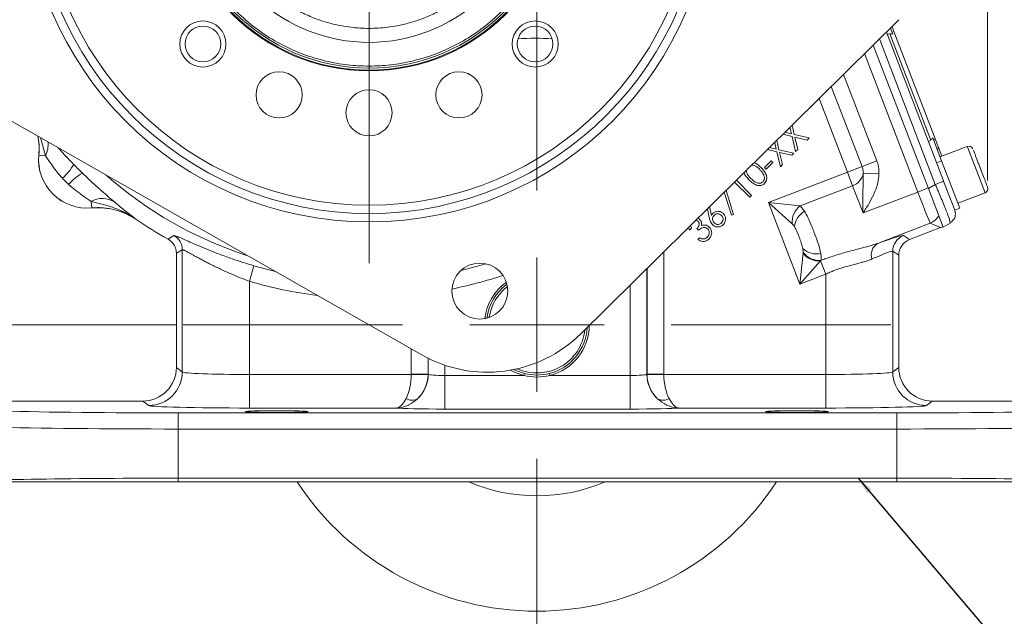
# Model space of a CAD drawing. Header units: inches. Extents: x 0.3 to 33.9, y 0.2 to 21.6.
# Tile 3 of 23: x 4.5 to 11.8, y 4.9 to 9.4. Entities that reach past the tile are written whole.
import ezdxf

# ---------------------------------------------------------------- set-up
doc = ezdxf.new("R2010")
doc.units = ezdxf.units.IN
doc.header["$MEASUREMENT"] = 0
doc.layers.add('SLD-0', color=7, linetype='Continuous', lineweight=15)
doc.styles.add('SLDTEXTSTYLE0', font='TXT', dxfattribs={"width": 0.75})
doc.dimstyles.new('SLDDIMSTYLE0', dxfattribs={"dimtxt": 0.25, "dimasz": 0.13, "dimexe": 0, "dimexo": 0.0625, "dimgap": 0.0625, "dimtad": 0, "dimtih": 1, "dimtoh": 1, "dimrnd": 1e-09, "dimzin": 12, "dimdsep": 46, "dimtxsty": 'SLDTEXTSTYLE0', "dimsah": 1, "dimcen": 0.09, "dimadec": 0, "dimazin": 3, "dimtfac": 1, "dimtofl": 0, "dimtmove": 0, "dimatfit": 3, "dimfxl": 1, "dimfrac": 2, "dimtolj": 1, "dimtzin": 12, "dimarcsym": 0})
doc.dimstyles.new('SLDDIMSTYLE1', dxfattribs={"dimtxt": 0.25, "dimasz": 0.13, "dimexe": 0, "dimexo": 0.0625, "dimgap": 0.0625, "dimtad": 0, "dimtih": 1, "dimtoh": 1, "dimrnd": 1e-09, "dimzin": 12, "dimdsep": 46, "dimtxsty": 'SLDTEXTSTYLE0', "dimsah": 1, "dimcen": 0.09, "dimadec": 0, "dimazin": 3, "dimtfac": 1, "dimtmove": 0, "dimatfit": 0, "dimfxl": 1, "dimfrac": 2, "dimtolj": 1, "dimtzin": 12, "dimarcsym": 0})
doc.dimstyles.new('SLDDIMSTYLE2', dxfattribs={"dimtxt": 0, "dimasz": 0.13, "dimexe": 0, "dimexo": 0.0625, "dimgap": 0, "dimtad": 0, "dimtih": 1, "dimtoh": 1, "dimdec": 0, "dimrnd": 1e-09, "dimzin": 0, "dimdsep": 46, "dimtxsty": 'Standard', "dimsah": 1, "dimcen": 0.09, "dimadec": 0, "dimazin": 0, "dimtfac": 0.13, "dimtdec": 0, "dimtofl": 0, "dimtmove": 0, "dimatfit": 3, "dimfxl": 1, "dimfrac": 2, "dimtolj": 1, "dimtzin": 0, "dimarcsym": 0})

# ---------------------------------------------------------------- blocks, each defined once
blk = doc.blocks.new('_D_1')
at = {"layer": 'SLD-0'}
for p, q in [((11.7038, 8.1972), (11.7038, 15.7038)), ((13.0687, 6.4833), (13.0687, 15.7038)), ((11.7038, 15.5788), (11.4538, 15.5788)), ((11.9072, 15.6156), (11.8564, 15.6156)), ((11.8564, 15.6156), (11.8564, 15.2188)), ((12.8654, 15.6156), (12.9161, 15.6156)), ((12.9161, 15.6156), (12.9161, 15.2188)), ((13.0687, 15.5788), (13.3187, 15.5788)), ((11.8564, 15.2188), (11.9072, 15.2188)), ((12.9161, 15.2188), (12.8654, 15.2188))]:
    blk.add_line(p, q, dxfattribs=at)
for points in [[(11.7038, 15.5788), (11.5738, 15.5988), (11.5738, 15.5588)], [(13.0687, 15.5788), (13.1987, 15.5588), (13.1987, 15.5988)]]:
    blk.add_solid(points, dxfattribs=at)
at = {"layer": 'SLD-0', "char_height": 0.25, "attachment_point": 1, "style": 'SLDTEXTSTYLE0'}
for s, insert in [('1.36', (11.9614, 15.9887, -2.3339)), ('34.67', (11.9706, 15.541, -2.3339))]:
    blk.add_mtext(s, dxfattribs=dict(at, insert=insert))
blk = doc.blocks.new('_D_2')
at = {"layer": 'SLD-0'}
for p, q in [((8.347, 9.807), (8.347, 15.7038)), ((11.7038, 8.1972), (11.7038, 15.7038)), ((8.347, 15.5788), (9.4068, 15.5788)), ((9.5463, 15.6156), (9.4956, 15.6156)), ((9.4956, 15.6156), (9.4956, 15.2188)), ((10.5045, 15.6156), (10.5553, 15.6156)), ((10.5553, 15.6156), (10.5553, 15.2188)), ((11.7038, 15.5788), (10.6441, 15.5788)), ((9.4956, 15.2188), (9.5463, 15.2188)), ((10.5553, 15.2188), (10.5045, 15.2188))]:
    blk.add_line(p, q, dxfattribs=at)
for points in [[(8.347, 15.5788), (8.477, 15.5588), (8.477, 15.5988)], [(11.7038, 15.5788), (11.5738, 15.5988), (11.5738, 15.5588)]]:
    blk.add_solid(points, dxfattribs=at)
at = {"layer": 'SLD-0', "char_height": 0.25, "attachment_point": 1, "style": 'SLDTEXTSTYLE0'}
for s, insert in [('3.36', (9.6006, 15.9887, -2.3339)), ('85.26', (9.6098, 15.541, -2.3339))]:
    blk.add_mtext(s, dxfattribs=dict(at, insert=insert))
blk = doc.blocks.new('_D_4')
at = {"layer": 'SLD-0'}
for p, q in [((4.1769, 10.4516), (1.9356, 10.4516)), ((2.0606, 10.4516), (2.0606, 9.1976)), ((1.5815, 8.8236), (1.5307, 8.8236)), ((1.5307, 8.8236), (1.5307, 8.4267)), ((2.5397, 8.8236), (2.5905, 8.8236)), ((2.5905, 8.8236), (2.5905, 8.4267)), ((1.5307, 8.4267), (1.5815, 8.4267)), ((2.0606, 7.122), (2.0606, 8.3759)), ((2.5905, 8.4267), (2.5397, 8.4267)), ((5.662, 7.122), (1.9356, 7.122))]:
    blk.add_line(p, q, dxfattribs=at)
for points in [[(2.0606, 10.4516), (2.0406, 10.3216), (2.0806, 10.3216)], [(2.0606, 7.122), (2.0806, 7.252), (2.0406, 7.252)]]:
    blk.add_solid(points, dxfattribs=at)
at = {"layer": 'SLD-0', "char_height": 0.25, "attachment_point": 1, "style": 'SLDTEXTSTYLE0'}
for s, insert in [('3.33', (1.6357, 9.1966, -2.3339)), ('84.57', (1.6449, 8.749, -2.3339))]:
    blk.add_mtext(s, dxfattribs=dict(at, insert=insert))
blk = doc.blocks.new('_D_5')
at = {"layer": 'SLD-0'}
for p, q in [((2.0606, 7.122), (2.0606, 7.372)), ((5.662, 7.122), (1.9356, 7.122)), ((1.5815, 6.5738), (1.5307, 6.5738)), ((1.5307, 6.5738), (1.5307, 6.1769)), ((2.5397, 6.5738), (2.5905, 6.5738)), ((2.5905, 6.5738), (2.5905, 6.1769)), ((1.5307, 6.1769), (1.5815, 6.1769)), ((2.5905, 6.1769), (2.5397, 6.1769)), ((5.6253, 5.952), (1.9356, 5.952)), ((2.0606, 5.952), (2.0606, 5.702))]:
    blk.add_line(p, q, dxfattribs=at)
for points in [[(2.0606, 7.122), (2.0806, 7.252), (2.0406, 7.252)], [(2.0606, 5.952), (2.0406, 5.822), (2.0806, 5.822)]]:
    blk.add_solid(points, dxfattribs=at)
at = {"layer": 'SLD-0', "char_height": 0.25, "attachment_point": 1, "style": 'SLDTEXTSTYLE0'}
for s, insert in [('1.17', (1.6357, 6.9468, -2.3339)), ('29.72', (1.6449, 6.4992, -2.3339))]:
    blk.add_mtext(s, dxfattribs=dict(at, insert=insert))
blk = doc.blocks.new('SW_CENTERMARKSYMBOL_0')
at = {"layer": 'SLD-0', "color": 0}
for p, q in [((0, 1), (0, 2.8701)), ((0, 0), (0, 0.5)), ((-1, 0), (-2.8701, 0)), ((0, 0), (-0.5, 0)), ((0, 0), (0, -0.5)), ((0, 0), (0.5, 0)), ((1, 0), (2.8701, 0)), ((0, -1), (0, -2.8701))]:
    blk.add_line(p, q, dxfattribs=at)
blk = doc.blocks.new('SW_CENTERMARKSYMBOL_1')
at = {"layer": 'SLD-0', "color": 0}
for p, q in [((0, 1), (0, 2.635)), ((0, 0), (0, 0.5)), ((-1, 0), (-2.635, 0)), ((0, 0), (-0.5, 0)), ((0, 0), (0, -0.5)), ((0, 0), (0.5, 0)), ((1, 0), (2.635, 0)), ((0, -1), (0, -2.635))]:
    blk.add_line(p, q, dxfattribs=at)

msp = doc.modelspace()

# ---------------------------------------------------------------- linework, layer by layer
at = {"color": 7, "linetype": 'Continuous', "lineweight": 15}
for p, q in [((8.6751, 7.0551), (11.0438, 9.3955)), ((10.9808, 9.3332), (10.9987, 9.2865)), ((3.2774, 9.2991), (7.4849, 6.8989)), ((10.9497, 9.3025), (11.3751, 8.1944)), ((10.9564, 9.2852), (10.9767, 9.2888)), ((10.9767, 9.2888), (11.2802, 8.4982)), ((10.9923, 9.3032), (11.0063, 9.3086)), ((11.0063, 9.3086), (11.3154, 8.5034)), ((10.8526, 9.2066), (11.2633, 8.1368)), ((10.2434, 8.5448), (10.232, 8.5934)), ((10.2474, 8.6087), (10.2638, 8.5401)), ((10.2481, 8.5244), (10.1789, 8.541)), ((10.1946, 8.5565), (10.2434, 8.5448)), ((10.2742, 8.4134), (10.2481, 8.5244)), ((10.2638, 8.5401), (10.3746, 8.5138)), ((10.359, 8.4982), (10.2687, 8.5194)), ((10.2687, 8.5194), (10.2898, 8.429)), ((10.3746, 8.5138), (10.359, 8.4982)), ((11.295, 8.5147), (11.3611, 8.3423)), ((10.0798, 8.4431), (10.1297, 8.4311)), ((10.1297, 8.4311), (10.118, 8.4808)), ((10.1335, 8.4961), (10.1502, 8.4264)), ((11.2626, 8.4873), (11.2802, 8.4982)), ((11.3154, 8.5034), (11.3014, 8.498)), ((11.3357, 8.4506), (11.3633, 8.3785)), ((11.5528, 8.4513), (11.3493, 8.3731)), ((4.638, 8.3861), (4.6377, 8.3861)), ((4.6866, 8.3814), (4.638, 8.3861)), ((10.1344, 8.4107), (10.0641, 8.4276)), ((10.1606, 8.2998), (10.1344, 8.4107)), ((10.1502, 8.4264), (10.2609, 8.4001)), ((10.2454, 8.3846), (10.155, 8.4058)), ((10.155, 8.4058), (10.1761, 8.3153)), ((10.2609, 8.4001), (10.2454, 8.3846)), ((10.2898, 8.429), (10.2742, 8.4134)), ((10.0427, 8.2929), (10.0924, 8.3426)), ((10.0537, 8.2819), (10.0427, 8.2929)), ((10.1034, 8.3316), (10.0537, 8.2819)), ((10.0924, 8.3426), (10.1034, 8.3316)), ((10.1761, 8.3153), (10.1606, 8.2998)), ((10.7688, 8.3014), (10.6593, 8.2593)), ((10.7688, 8.3014), (10.8784, 8.3434)), ((11.3611, 8.3423), (11.3238, 8.328)), ((11.3611, 8.3423), (11.4962, 7.9904)), ((10.0711, 8.0335), (10.6593, 8.2593)), ((10.6982, 8.1578), (10.6593, 8.2593)), ((10.7778, 8.2506), (10.8948, 8.2459)), ((9.9328, 8.072), (9.8192, 8.1856)), ((9.8325, 8.1987), (9.946, 8.0852)), ((10.6982, 8.1578), (10.309, 8.0084)), ((10.7762, 7.9548), (10.6982, 8.1578)), ((11.1836, 8.1112), (11.2616, 8.1411)), ((11.2633, 8.1368), (11.3145, 8.1676)), ((11.3763, 8.1913), (11.4589, 7.976)), ((9.7956, 7.9393), (9.7419, 8.1092)), ((9.756, 8.1231), (9.8121, 7.9446)), ((9.946, 8.0852), (9.9328, 8.072)), ((10.7762, 7.9548), (11.1836, 8.1112)), ((11.3741, 7.8482), (11.2633, 8.1368)), ((11.4819, 8.0277), (11.6854, 8.1058)), ((5.0268, 8.0412), (5.0315, 7.9925)), ((9.6335, 8.0021), (9.6471, 7.9358)), ((10.249, 7.8736), (10.0711, 8.0335)), ((10.3049, 7.4245), (10.0711, 8.0335)), ((10.0711, 8.0335), (10.309, 8.0084)), ((10.309, 8.0084), (10.3409, 7.9678)), ((11.3033, 8.0234), (11.3064, 8.0246)), ((5.0315, 7.9922), (5.0315, 7.9925)), ((9.6304, 7.9218), (9.6176, 7.9864)), ((9.8121, 7.9446), (9.7956, 7.9393)), ((11.4589, 7.976), (11.4962, 7.9904)), ((11.4589, 7.9761), (11.464, 7.9494)), ((5.3609, 7.9076), (5.3482, 7.9154)), ((5.361, 7.9079), (5.3609, 7.9076)), ((9.4843, 7.8279), (9.4759, 7.8464)), ((9.492, 7.8623), (9.4979, 7.8414)), ((11.2772, 7.8795), (10.8838, 7.7285)), ((11.3538, 7.8454), (11.2772, 7.8795)), ((11.3741, 7.8482), (11.4254, 7.879)), ((11.4233, 7.8897), (11.4254, 7.879)), ((9.4979, 7.8414), (9.4843, 7.8279)), ((9.5513, 7.8258), (9.5392, 7.838)), ((11.0779, 7.7869), (11.1222, 7.7565)), ((11.1222, 7.7565), (11.3538, 7.8454)), ((9.5465, 7.7569), (9.5595, 7.7699)), ((5.7063, 7.681), (5.662, 7.6549)), ((5.662, 7.6549), (5.662, 6.8031)), ((5.7063, 6.7699), (5.7063, 7.681)), ((10.3049, 7.4245), (10.3293, 7.6555)), ((10.33, 7.6624), (10.3281, 7.6891)), ((10.3293, 7.6555), (10.33, 7.6624)), ((10.9978, 7.6702), (10.9978, 6.7699)), ((11.042, 7.6398), (10.9978, 7.6702)), ((11.042, 6.8031), (11.042, 7.6398)), ((6.2401, 7.5611), (6.206, 7.4461)), ((10.4602, 7.5972), (10.3049, 7.4245)), ((10.4649, 7.6024), (10.4602, 7.5972)), ((10.4602, 7.5972), (10.4981, 7.4986)), ((10.4981, 7.4986), (10.3049, 7.4245)), ((10.4981, 6.751), (10.4981, 7.4986)), ((6.206, 7.4461), (6.206, 6.751)), ((5.662, 6.8031), (5.7063, 6.7699)), ((6.206, 6.751), (6.206, 6.501)), ((6.206, 6.751), (7.4115, 6.751)), ((7.4115, 6.7541), (7.5365, 6.7541)), ((7.4115, 6.751), (7.5364, 6.7478)), ((7.5365, 6.7541), (7.5378, 6.7531)), ((8.2542, 6.7582), (8.2504, 6.7436)), ((8.4436, 6.7436), (8.4399, 6.7582)), ((9.1662, 6.7531), (9.1676, 6.7541)), ((9.1676, 6.7541), (9.2925, 6.7541)), ((9.2926, 6.751), (9.1677, 6.7478)), ((9.2926, 6.751), (10.4981, 6.751)), ((10.4981, 6.751), (10.4981, 6.501)), ((10.9978, 6.7699), (11.042, 6.8031)), ((7.6627, 6.7436), (7.6627, 6.4937)), ((7.6627, 6.7436), (8.2504, 6.7436)), ((8.4436, 6.7436), (9.0413, 6.7436)), ((9.0413, 6.7436), (9.0413, 6.4937)), ((3.7553, 6.5532), (5.4121, 6.5532)), ((5.4564, 6.52), (5.4121, 6.5532)), ((11.292, 6.5532), (11.2476, 6.52)), ((11.292, 6.5532), (12.9487, 6.5532)), ((5.6753, 6.3447), (5.6753, 6.4647)), ((5.6753, 6.4647), (11.0287, 6.4647)), ((7.3, 6.501), (6.206, 6.501)), ((9.0413, 6.4937), (7.6627, 6.4937)), ((10.4981, 6.501), (9.4041, 6.501)), ((11.0287, 6.3447), (11.0287, 6.4647)), ((11.0287, 6.3447), (5.6753, 6.3447)), ((5.6753, 6.3447), (5.6753, 5.9785)), ((11.0287, 5.9785), (11.0287, 6.3447)), ((5.6753, 5.952), (5.6753, 5.9785)), ((5.6753, 5.9785), (11.0287, 5.9785)), ((11.0287, 5.952), (5.6753, 5.952)), ((11.0287, 5.952), (11.0287, 5.9785))]:
    msp.add_line(p, q, dxfattribs=at)
at = {"color": 8, "linetype": 'Continuous', "lineweight": 15}
for p, q in [((10.8984, 9.2518), (11.3145, 8.1676)), ((11.1836, 8.1112), (10.7877, 9.1425)), ((10.6311, 8.9877), (10.8784, 8.3434)), ((10.7688, 8.3014), (10.5399, 8.8977)), ((10.6593, 8.2593), (10.4488, 8.8076)), ((4.6866, 8.3814), (4.6495, 8.5164)), ((11.5572, 8.4398), (11.5528, 8.4513)), ((11.6854, 8.1058), (11.5572, 8.4398)), ((9.2925, 7.6652), (9.2925, 6.7541)), ((9.1662, 7.5404), (9.1662, 6.7531)), ((9.1676, 6.7541), (9.1676, 7.5417)), ((9.0413, 6.7436), (9.0413, 7.417)), ((7.4115, 6.7541), (7.4115, 6.9408)), ((7.5365, 6.8715), (7.5365, 6.7541)), ((7.5378, 6.7531), (7.5378, 6.8708)), ((7.6627, 6.8194), (7.6627, 6.7436))]:
    msp.add_line(p, q, dxfattribs=at)
at = {"color": 7, "linetype": 'Continuous', "lineweight": 15, "flags": 128}
for points in [[(5.6004, 7.7597), (5.6086, 7.7647), (5.6438, 7.7863)], [(8.2504, 6.7436), (8.186, 6.7663), (8.1517, 6.7839)], [(8.1748, 6.7883), (8.1903, 6.7808), (8.2542, 6.7582)]]:
    msp.add_lwpolyline(points, dxfattribs=at)
at = {"color": 8, "linetype": 'Continuous', "lineweight": 15, "flags": 128}
for points in [[(6.2401, 7.5611), (6.3815, 7.5229), (6.3981, 7.5189)], [(7.7797, 7.5251), (7.8207, 7.535), (7.9691, 7.5758)]]:
    msp.add_lwpolyline(points, dxfattribs=at)
at = {"color": 7, "linetype": 'Continuous', "lineweight": 15}
for centre, radius in [((7.097, 10.4516), 2.563), ((7.097, 10.4516), 2.501), ((7.097, 10.4516), 2.439), ((7.097, 10.4516), 1.4375), ((7.097, 10.4516), 1.4317), ((7.097, 10.4516), 1.4167), ((5.8596, 9.2142), 0.172), ((5.86, 9.2146), 0.133), ((8.3345, 9.2142), 0.172), ((8.334, 9.2146), 0.133), ((6.4273, 8.8348), 0.172), ((7.7667, 8.8348), 0.172), ((7.097, 8.7016), 0.172), ((7.922, 7.3727), 0.2085)]:
    msp.add_circle(centre, radius, dxfattribs=at)
for centre, radius, start, end in [((7.097, 10.4516), 1.225, 185.888, 354.112), ((8.347, 7.122), 2.135, 86.93798, 93.77389), ((11.3095, 8.4424), 0.0274, 317.79156, 17.40829), ((11.5643, 8.4214), 0.032, 21, 111), ((4.997, 8.3516), 0.361, 174.52223, 275.47777), ((4.997, 8.3516), 0.3607, 174.51489, 275.48511), ((4.5264, 8.5355), 0.4311, 311.74768, 329.50064), ((5.181, 7.881), 0.4311, 120.49936, 138.25232), ((10.6573, 8.2735), 0.1227, 289.49934, 349.23491), ((11.674, 8.1357), 0.032, 291, 21), ((5.1106, 7.8908), 0.1722, 58.54601, 119.09696), ((10.3946, 7.8895), 0.1465, 125.75158, 186.24842), ((10.4133, 7.8381), 0.1486, 119.15676, 174.47758), ((11.234, 7.9915), 0.1201, 291.07718, 332.40578), ((7.097, 10.4516), 3.08, 235.68866, 240.92686), ((5.5862, 7.6809), 0.1201, 0.04423, 61.35423), ((11.1229, 7.6701), 0.1251, 111.05219, 179.94781), ((10.9396, 7.6431), 0.102, 123.15259, 197.81839), ((10.4284, 7.7987), 0.1486, 227.52242, 282.84324), ((10.4498, 7.7498), 0.153, 218.07251, 273.92749), ((10.449, 7.748), 0.1465, 215.74863, 276.24727), ((8.347, 7.122), 0.3905, 125.62494, 173.3008), ((8.347, 7.122), 0.3755, 126.42192, 172.50382), ((8.347, 7.122), 0.3595, 127.59329, 171.33245), ((8.347, 7.122), 0.3905, 284.31969, 359.23206), ((7.977, 7.7616), 0.9932, 240.29747, 314.65572), ((8.347, 7.122), 0.3595, 245.90438, 353.96482), ((8.347, 7.122), 0.3755, 284.31969, 356.85862), ((5.4561, 6.7701), 0.2501, 270.06892, 359.94636), ((7.2876, 6.7534), 0.2502, 312.81617, 359.94243), ((7.2865, 6.7542), 0.25, 358.52616, 359.97382), ((9.4164, 6.7534), 0.2502, 180.05757, 227.18383), ((9.4176, 6.7542), 0.25, 180.02618, 181.47384), ((11.2479, 6.7701), 0.2501, 180.05364, 269.93108), ((7.417, 6.6389), 0.0801, 236.57933, 300.52452), ((9.2871, 6.6389), 0.0801, 239.47548, 303.42067), ((8.347, 7.122), 2.135, 213.23055, 326.76945), ((8.347, 7.122), 1.2755, 246.53268, 293.46732)]:
    msp.add_arc(centre, radius, start, end, dxfattribs=at)
at = {"color": 8, "linetype": 'Continuous', "lineweight": 15}
for centre, radius, start, end in [((4.4978, 8.4738), 0.2102, 333.93142, 2.53731), ((7.097, 10.4516), 2.9561, 228.50698, 252.08796), ((7.097, 10.4516), 3.125, 281.38865, 288.61188), ((7.097, 10.4516), 3.1348, 253.48625, 262.9138)]:
    msp.add_arc(centre, radius, start, end, dxfattribs=at)
at = {"color": 7, "linetype": 'Continuous', "lineweight": 15}
for centre, major_axis, ratio, start_param, end_param in [((10.9861, 9.2441), (-0.0164, 0.0428), 0.916331, 5.584963, 6.108652), ((11.2572, 8.5378), (-0.0164, 0.0428), 0.916331, 3.316126, 3.839815), ((11.1878, 8.1128), (-0.0896, 0.2334), 0.018159, 1.570796, 3.106686), ((11.3107, 7.9574), (0.1098, -0.0489), 0.998783, 5.498396, 5.665141), ((10.4533, 7.5463), (0.625, 0.2402), 0.032596, 0.022379, 0.79842), ((11.1671, 7.6397), (0.1031, -0.0709), 0.999103, 2.539873, 3.743313), ((10.4981, 7.4297), (0.4999, 0.2403), 0.037993, 0.016646, 0.792686), ((5.4119, 6.8033), (0.2002, -0.1501), 0.999049, 5.356262, 6.926144), ((6.206, 6.7706), (0.5, 0), 0.039279, 3.176499, 4.712389), ((7.2908, 6.751), (0.0041, 0.25), 0.482584, 3.922427, 4.720341), ((7.2865, 6.7542), (-0.1001, 0.0751), 0.999049, 3.759285, 3.784552), ((7.2908, 6.751), (0.0815, 0.2369), 0.978221, 4.226504, 5.024418), ((7.6627, 6.7534), (0.125, 0), 0.078558, 3.176499, 4.712389), ((9.0413, 6.7534), (0.125, 0), 0.078558, 4.712389, 6.248279), ((9.4132, 6.751), (-0.0815, 0.2369), 0.978221, 1.258768, 2.056681), ((9.4176, 6.7542), (-0.1001, -0.0751), 0.999049, 5.640226, 5.665493), ((9.4132, 6.751), (-0.0041, 0.25), 0.482584, 1.562845, 2.360758), ((10.4981, 6.7706), (0.5, 0), 0.039279, 4.712389, 6.248279), ((11.2922, 6.8033), (-0.2002, -0.1501), 0.999049, 5.640226, 7.210109), ((5.6753, 6.5139), (1.88, 0), 0.026186, 3.167773, 4.712389), ((6.206, 6.5207), (0.75, 0), 0.026186, 3.176499, 4.712389), ((7.6627, 6.5035), (0.375, 0), 0.026186, 3.397717, 4.712389), ((9.0413, 6.5035), (0.375, 0), 0.026186, 4.712389, 6.027061), ((10.4981, 6.5207), (0.75, 0), 0.026186, 4.712389, 6.248279), ((11.0287, 6.5139), (1.88, 0), 0.026186, 4.712389, 6.257005), ((5.6753, 6.3939), (2, 0), 0.024615, 3.167773, 4.712389), ((11.0287, 6.3939), (2, 0), 0.024615, 4.712389, 6.257005), ((5.6753, 5.9293), (2, 0), 0.024615, 1.570796, 2.661649), ((11.0287, 5.9293), (2, 0), 0.024615, 0.479944, 1.570796)]:
    msp.add_ellipse(centre, major_axis=major_axis, ratio=ratio, start_param=start_param, end_param=end_param, dxfattribs=at)
for centre in [(6.41, 6.4747), (10.284, 6.4747)]:
    msp.add_ellipse(centre, major_axis=(0.2344, 0), ratio=0.026186, dxfattribs=at)
for points, knots in [([(5.9759, 10.4516), (5.9776, 10.406), (5.9808, 10.3135), (6.0077, 10.1747), (6.0485, 10.0478), (6.0999, 9.935), (6.1575, 9.8364), (6.2253, 9.7435), (6.3029, 9.6575), (6.3889, 9.5799), (6.4818, 9.5121), (6.5804, 9.4545), (6.6933, 9.4031), (6.8201, 9.3621), (6.9589, 9.3362), (7.097, 9.3277), (7.2351, 9.3362), (7.3739, 9.3621), (7.5008, 9.4031), (7.6136, 9.4544), (7.7122, 9.5121), (7.8052, 9.5799), (7.8911, 9.6575), (7.9688, 9.7435), (8.0365, 9.8364), (8.0942, 9.935), (8.1455, 10.0478), (8.1865, 10.1747), (8.2125, 10.3135), (8.2209, 10.4516), (8.2125, 10.5897), (8.1865, 10.7285), (8.1455, 10.8554), (8.0942, 10.9682), (8.0365, 11.0668), (7.9688, 11.1597), (7.8911, 11.2457), (7.8052, 11.3233), (7.7122, 11.3911), (7.6136, 11.4487), (7.5008, 11.5001), (7.3739, 11.5411), (7.2352, 11.567), (7.097, 11.5754), (6.9589, 11.567), (6.8202, 11.5411), (6.6933, 11.5001), (6.5804, 11.4487), (6.4818, 11.3911), (6.3889, 11.3233), (6.3029, 11.2457), (6.2253, 11.1597), (6.1575, 11.0668), (6.0999, 10.9682), (6.0485, 10.8554), (6.0077, 10.7285), (5.9808, 10.5897), (5.9776, 10.4972), (5.9759, 10.4516)], [0, 0, 0, 0, 0.019408, 0.039415, 0.059988, 0.076068, 0.092152, 0.108574, 0.125, 0.141423, 0.157848, 0.173929, 0.190012, 0.210582, 0.230591, 0.25, 0.269406, 0.289415, 0.309988, 0.326068, 0.342152, 0.358574, 0.375, 0.391423, 0.407848, 0.423929, 0.440012, 0.460582, 0.480591, 0.5, 0.519406, 0.539415, 0.559988, 0.576068, 0.592152, 0.608574, 0.625, 0.641423, 0.657848, 0.673929, 0.690012, 0.710582, 0.730591, 0.75, 0.769406, 0.789415, 0.809988, 0.826068, 0.842152, 0.858574, 0.875, 0.891423, 0.907848, 0.923929, 0.940012, 0.960582, 0.980593, 1, 1, 1, 1]), ([(5.7036, 10.2995), (5.7111, 10.2464), (5.7265, 10.1389), (5.7736, 9.9804), (5.8397, 9.8239), (5.9268, 9.6733), (6.0338, 9.5323), (6.1586, 9.4052), (6.2985, 9.2949), (6.4503, 9.2038), (6.6095, 9.1336), (6.7722, 9.0846), (6.9349, 9.0561), (7.097, 9.0468), (7.2591, 9.0561), (7.4218, 9.0846), (7.5846, 9.1336), (7.7438, 9.2038), (7.8955, 9.2949), (8.0354, 9.4052), (8.1602, 9.5323), (8.2673, 9.6733), (8.3544, 9.8239), (8.4205, 9.9804), (8.4676, 10.1389), (8.4829, 10.2464), (8.4905, 10.2995)], [0, 0, 0, 0, 0.039205, 0.079454, 0.120687, 0.163387, 0.20652, 0.25, 0.293475, 0.336608, 0.379313, 0.420541, 0.460794, 0.5, 0.539202, 0.579454, 0.620687, 0.663387, 0.70652, 0.75, 0.793475, 0.836608, 0.879313, 0.920541, 0.960793, 1, 1, 1, 1]), ([(11.0063, 9.3086), (11.0024, 9.3186), (10.9974, 9.3319), (10.9934, 9.3423), (10.9924, 9.3447)], [0, 0, 0, 0, 0.761591, 1, 1, 1, 1]), ([(4.6304, 8.5273), (4.634, 8.506), (4.642, 8.4593), (4.6392, 8.4119), (4.6377, 8.3861)], [0, 0, 0, 0, 0.454563, 1, 1, 1, 1]), ([(4.8135, 8.2139), (4.8104, 8.2173), (4.7938, 8.2356), (4.7655, 8.2703), (4.7246, 8.3261), (4.7008, 8.3608), (4.6866, 8.3814)], [0, 0, 0, 0, 0.0616032, 0.3284686, 0.6011933, 1, 1, 1, 1]), ([(11.7037, 8.1474), (11.7038, 8.1473), (11.7045, 8.1455), (11.7027, 8.1502), (11.6995, 8.1584), (11.6938, 8.1733), (11.6843, 8.1981), (11.6691, 8.2376), (11.6516, 8.2833), (11.6373, 8.3205), (11.6265, 8.3485), (11.6168, 8.3739), (11.6058, 8.4025), (11.601, 8.4151), (11.5978, 8.4234)], [0, 0, 0, 0, 0.003712, 0.076658, 0.151153, 0.225647, 0.298594, 0.434102, 0.56961, 0.642556, 0.717051, 0.791545, 0.864492, 1, 1, 1, 1]), ([(10.0069, 8.2785), (9.9941, 8.2913), (9.9768, 8.3086), (9.9533, 8.3114), (9.9473, 8.3121)], [0, 0, 0, 0, 0.74258, 1, 1, 1, 1]), ([(9.9637, 8.3283), (9.964, 8.3283), (9.9754, 8.3275), (9.9949, 8.313), (10.011, 8.2985), (10.0191, 8.2913)], [0, 0, 0, 0, 0.015751, 0.50707, 1, 1, 1, 1]), ([(10.0191, 8.2913), (10.0267, 8.2832), (10.0419, 8.2671), (10.0583, 8.2378), (10.0609, 8.2093), (10.0537, 8.188), (10.0465, 8.1796), (10.0429, 8.1754)], [0, 0, 0, 0, 0.250977, 0.5011, 0.749604, 0.874805, 1, 1, 1, 1]), ([(10.7778, 8.2506), (10.7778, 8.2553), (10.7778, 8.2648), (10.7758, 8.2781), (10.7728, 8.2904), (10.7702, 8.2977), (10.7688, 8.3014)], [0, 0, 0, 0, 0.273081, 0.550105, 0.774236, 1, 1, 1, 1]), ([(10.8784, 8.3434), (10.8808, 8.3366), (10.8857, 8.3229), (10.8912, 8.2997), (10.895, 8.2739), (10.8949, 8.2553), (10.8948, 8.2459)], [0, 0, 0, 0, 0.218332, 0.438286, 0.71723, 1, 1, 1, 1]), ([(4.9622, 8.2525), (4.9668, 8.2479), (4.993, 8.2224), (5.0418, 8.1765), (5.1024, 8.122), (5.1568, 8.0746), (5.1857, 8.0501), (5.2004, 8.0376)], [0, 0, 0, 0, 0.054789, 0.306864, 0.566571, 0.779999, 1, 1, 1, 1]), ([(9.9284, 8.2005), (9.9211, 8.2085), (9.9066, 8.2245), (9.8914, 8.2436), (9.8905, 8.2553), (9.8905, 8.2559)], [0, 0, 0, 0, 0.485756, 0.9696402, 1, 1, 1, 1]), ([(9.9067, 8.272), (9.9074, 8.2659), (9.9099, 8.2423), (9.9279, 8.2254), (9.9412, 8.2128)], [0, 0, 0, 0, 0.259395, 1, 1, 1, 1]), ([(10.0362, 8.2394), (10.0315, 8.2473), (10.0233, 8.2615), (10.0119, 8.2733), (10.0069, 8.2785)], [0, 0, 0, 0, 0.55962, 1, 1, 1, 1]), ([(10.0313, 8.1878), (10.0344, 8.192), (10.0408, 8.2002), (10.0439, 8.2192), (10.0391, 8.2317), (10.0362, 8.2394)], [0, 0, 0, 0, 0.280056, 0.56055, 1, 1, 1, 1]), ([(10.7762, 7.9548), (10.7762, 7.955), (10.7757, 7.9712), (10.7749, 8.0028), (10.774, 8.0615), (10.7746, 8.1296), (10.7789, 8.1949), (10.7781, 8.2355), (10.7778, 8.2506)], [0, 0, 0, 0, 0.002077, 0.154904, 0.303194, 0.57336, 0.842251, 1, 1, 1, 1]), ([(10.8948, 8.2459), (10.8926, 8.2241), (10.8874, 8.1711), (10.8591, 8.096), (10.8256, 8.0337), (10.7979, 7.9888), (10.7835, 7.9663), (10.7763, 7.955), (10.7762, 7.9548)], [0, 0, 0, 0, 0.206019, 0.500319, 0.748356, 0.873184, 0.998067, 1, 1, 1, 1]), ([(5.0268, 8.0412), (5.0062, 8.0554), (4.9703, 8.0801), (4.9105, 8.1235), (4.8765, 8.1531), (4.8593, 8.1681)], [0, 0, 0, 0, 0.3988761, 0.6949123, 1, 1, 1, 1]), ([(10.0429, 8.1754), (10.0387, 8.1718), (10.0303, 8.1646), (10.0092, 8.1574), (9.9808, 8.1607), (9.9522, 8.1778), (9.9363, 8.1929), (9.9284, 8.2005)], [0, 0, 0, 0, 0.125198, 0.250356, 0.49878, 0.748956, 1, 1, 1, 1]), ([(9.9412, 8.2128), (9.9539, 8.2003), (9.9728, 8.1817), (10.0038, 8.1754), (10.021, 8.1796), (10.0279, 8.1851), (10.0313, 8.1878)], [0, 0, 0, 0, 0.500415, 0.74925, 0.874697, 1, 1, 1, 1]), ([(5.361, 7.9079), (5.3607, 7.908), (5.333, 7.9274), (5.2763, 7.9611), (5.1648, 8.0086), (5.0804, 8.0285), (5.0268, 8.0412)], [0, 0, 0, 0, 0.00233, 0.278135, 0.541057, 1, 1, 1, 1]), ([(5.361, 7.9079), (5.3596, 7.9088), (5.3353, 7.9252), (5.2845, 7.9534), (5.2043, 7.9813), (5.1187, 7.9965), (5.0609, 7.9939), (5.0315, 7.9925)], [0, 0, 0, 0, 0.0143225, 0.2536986, 0.5000275, 0.7462197, 1, 1, 1, 1]), ([(5.3192, 7.9328), (5.3084, 7.9385), (5.2847, 7.9511), (5.246, 7.9665), (5.2043, 7.9793), (5.162, 7.9882), (5.1192, 7.9935), (5.0755, 7.9953), (5.0462, 7.9933), (5.0315, 7.9922)], [0, 0, 0, 0, 0.123096, 0.270144, 0.41834, 0.561024, 0.704757, 0.851805, 1, 1, 1, 1]), ([(5.2004, 8.0376), (5.2292, 8.0136), (5.2728, 7.9772), (5.3232, 7.9371), (5.3483, 7.9176), (5.3608, 7.908), (5.361, 7.9079)], [0, 0, 0, 0, 0.493398, 0.745029, 0.997453, 1, 1, 1, 1]), ([(9.6541, 7.868), (9.6476, 7.8771), (9.6359, 7.8935), (9.6321, 7.9131), (9.6304, 7.9218)], [0, 0, 0, 0, 0.558198, 1, 1, 1, 1]), ([(9.6471, 7.9358), (9.6488, 7.939), (9.6519, 7.9448), (9.6563, 7.9497), (9.6582, 7.9518)], [0, 0, 0, 0, 0.560021, 1, 1, 1, 1]), ([(9.6667, 7.937), (9.6631, 7.9324), (9.6558, 7.9231), (9.6543, 7.9064), (9.6579, 7.8916), (9.6638, 7.8846), (9.6668, 7.881)], [0, 0, 0, 0, 0.279575, 0.559383, 0.779633, 1, 1, 1, 1]), ([(9.6582, 7.9518), (9.6647, 7.9568), (9.6775, 7.9668), (9.7009, 7.9682), (9.7212, 7.9626), (9.7309, 7.9543), (9.7357, 7.9501)], [0, 0, 0, 0, 0.27937, 0.559054, 0.779411, 1, 1, 1, 1]), ([(9.7227, 7.9369), (9.718, 7.9406), (9.7088, 7.9479), (9.6921, 7.9493), (9.6773, 7.9459), (9.6702, 7.9399), (9.6667, 7.937)], [0, 0, 0, 0, 0.279571, 0.559355, 0.779606, 1, 1, 1, 1]), ([(9.7227, 7.881), (9.7263, 7.8857), (9.7336, 7.8949), (9.735, 7.9116), (9.7315, 7.9264), (9.7256, 7.9334), (9.7227, 7.9369)], [0, 0, 0, 0, 0.279558, 0.559314, 0.779572, 1, 1, 1, 1]), ([(9.7357, 7.9501), (9.7411, 7.9433), (9.752, 7.9298), (9.7541, 7.9049), (9.748, 7.8833), (9.7394, 7.8728), (9.7351, 7.8676)], [0, 0, 0, 0, 0.279631, 0.558972, 0.779504, 1, 1, 1, 1]), ([(10.3409, 7.9678), (10.3491, 7.9533), (10.3674, 7.9205), (10.3909, 7.8654), (10.4157, 7.8028), (10.439, 7.7385), (10.4551, 7.6852), (10.4603, 7.6595), (10.4614, 7.6539)], [0, 0, 0, 0, 0.171275, 0.384256, 0.500237, 0.720192, 0.938779, 1, 1, 1, 1]), ([(11.4254, 7.8851), (11.4311, 7.8883), (11.4425, 7.8948), (11.4548, 7.9102), (11.463, 7.9286), (11.4637, 7.9425), (11.4641, 7.9494)], [0, 0, 0, 0, 0.252652, 0.503903, 0.753133, 1, 1, 1, 1]), ([(9.5478, 7.8911), (9.544, 7.8942), (9.5382, 7.8989), (9.531, 7.8986), (9.5287, 7.8985)], [0, 0, 0, 0, 0.6698024, 1, 1, 1, 1]), ([(9.5392, 7.838), (9.5428, 7.8422), (9.5502, 7.8507), (9.5559, 7.8654), (9.5558, 7.8804), (9.5505, 7.8876), (9.5478, 7.8911)], [0, 0, 0, 0, 0.280954, 0.561444, 0.780861, 1, 1, 1, 1]), ([(9.5453, 7.9149), (9.5459, 7.9148), (9.5523, 7.9136), (9.5572, 7.9091), (9.5618, 7.9049)], [0, 0, 0, 0, 0.090097, 1, 1, 1, 1]), ([(9.6193, 7.8357), (9.6156, 7.8387), (9.608, 7.8447), (9.5935, 7.8476), (9.5724, 7.8444), (9.56, 7.8335), (9.5513, 7.8258)], [0, 0, 0, 0, 0.186649, 0.373504, 0.560266, 1, 1, 1, 1]), ([(9.5618, 7.9049), (9.5647, 7.9015), (9.5705, 7.8947), (9.5751, 7.8789), (9.5731, 7.8675), (9.5719, 7.8606)], [0, 0, 0, 0, 0.2803484, 0.5604513, 1, 1, 1, 1]), ([(9.5719, 7.8606), (9.5768, 7.8623), (9.5856, 7.8655), (9.5949, 7.8651), (9.599, 7.8649)], [0, 0, 0, 0, 0.559801, 1, 1, 1, 1]), ([(9.599, 7.8649), (9.6058, 7.8637), (9.6179, 7.8615), (9.6272, 7.8535), (9.6313, 7.8499)], [0, 0, 0, 0, 0.559483, 1, 1, 1, 1]), ([(9.6313, 7.8499), (9.6369, 7.8425), (9.648, 7.8277), (9.6503, 7.8011), (9.6432, 7.7782), (9.6338, 7.7671), (9.6291, 7.7616)], [0, 0, 0, 0, 0.279433, 0.558897, 0.77933, 1, 1, 1, 1]), ([(9.7351, 7.8676), (9.7284, 7.8623), (9.715, 7.8519), (9.6907, 7.8493), (9.6695, 7.8553), (9.6592, 7.8637), (9.6541, 7.868)], [0, 0, 0, 0, 0.2796958, 0.5590576, 0.7795415, 1, 1, 1, 1]), ([(9.6668, 7.881), (9.6714, 7.8774), (9.6806, 7.8701), (9.6973, 7.8687), (9.7121, 7.8722), (9.7191, 7.8781), (9.7227, 7.881)], [0, 0, 0, 0, 0.2795579, 0.5593143, 0.7795718, 1, 1, 1, 1]), ([(10.2654, 7.8524), (10.2651, 7.8529), (10.2602, 7.8611), (10.2544, 7.8675), (10.249, 7.8736)], [0, 0, 0, 0, 0.06696, 1, 1, 1, 1]), ([(10.3281, 7.6891), (10.3275, 7.6921), (10.3245, 7.7065), (10.3158, 7.7346), (10.3042, 7.7667), (10.2915, 7.7986), (10.2799, 7.8261), (10.2697, 7.8446), (10.2654, 7.8524)], [0, 0, 0, 0, 0.054647, 0.26791, 0.499936, 0.623154, 0.841136, 1, 1, 1, 1]), ([(5.6762, 7.7759), (5.6769, 7.7757), (5.6854, 7.7725), (5.714, 7.7598), (5.762, 7.7387), (5.8232, 7.7121), (5.8968, 7.6813), (5.9821, 7.6478), (6.0711, 7.6153), (6.1579, 7.5861), (6.2127, 7.5694), (6.2401, 7.5611)], [0, 0, 0, 0, 0.010208, 0.131048, 0.251924, 0.378172, 0.50444, 0.642394, 0.780333, 0.890174, 1, 1, 1, 1]), ([(9.5881, 7.7611), (9.594, 7.7622), (9.6047, 7.7643), (9.6128, 7.7715), (9.6163, 7.7747)], [0, 0, 0, 0, 0.558676, 1, 1, 1, 1]), ([(9.6163, 7.7747), (9.6205, 7.7796), (9.6289, 7.7894), (9.6319, 7.8075), (9.6289, 7.824), (9.6225, 7.8318), (9.6193, 7.8357)], [0, 0, 0, 0, 0.280306, 0.559661, 0.779905, 1, 1, 1, 1]), ([(5.6004, 7.7597), (5.6022, 7.7586), (5.6156, 7.7509), (5.6374, 7.7312), (5.6581, 7.6953), (5.6607, 7.6683), (5.662, 7.6549)], [0, 0, 0, 0, 0.048482, 0.36561, 0.682807, 1, 1, 1, 1]), ([(9.6291, 7.7616), (9.6225, 7.7561), (9.6094, 7.7451), (9.585, 7.7412), (9.5635, 7.7464), (9.5522, 7.7534), (9.5465, 7.7569)], [0, 0, 0, 0, 0.279837, 0.55894, 0.779229, 1, 1, 1, 1]), ([(9.5595, 7.7699), (9.5645, 7.7672), (9.5734, 7.7622), (9.5836, 7.7614), (9.5881, 7.7611)], [0, 0, 0, 0, 0.560712, 1, 1, 1, 1]), ([(10.4649, 7.6024), (10.4772, 7.6069), (10.5017, 7.6161), (10.5426, 7.6301), (10.5875, 7.6444), (10.6365, 7.6587), (10.6854, 7.6721), (10.731, 7.684), (10.7728, 7.695), (10.811, 7.7054), (10.8483, 7.7163), (10.872, 7.7244), (10.8838, 7.7285)], [0, 0, 0, 0, 0.085725, 0.171611, 0.283741, 0.396269, 0.510037, 0.624249, 0.717407, 0.810847, 0.905231, 1, 1, 1, 1]), ([(6.206, 7.4461), (6.1831, 7.4548), (6.1371, 7.4721), (6.0787, 7.4965), (6.0304, 7.5179), (5.9914, 7.5358), (5.9536, 7.554), (5.9187, 7.5713), (5.887, 7.5875), (5.8582, 7.6026), (5.8311, 7.6171), (5.8066, 7.6304), (5.7849, 7.6422), (5.7659, 7.6527), (5.7491, 7.6618), (5.7301, 7.6719), (5.7166, 7.6785), (5.7086, 7.6814), (5.707, 7.6811), (5.7063, 7.681)], [0, 0, 0, 0, 0.09073, 0.182227, 0.238434, 0.294982, 0.352591, 0.410566, 0.461288, 0.512274, 0.564122, 0.616285, 0.663808, 0.711614, 0.759888, 0.808827, 0.903301, 0.951167, 1, 1, 1, 1]), ([(10.4614, 7.6539), (10.4617, 7.6527), (10.4653, 7.6331), (10.4651, 7.6172), (10.4649, 7.6024)], [0, 0, 0, 0, 0.061953, 1, 1, 1, 1]), ([(10.8425, 7.6119), (10.8335, 7.6082), (10.8156, 7.6009), (10.7858, 7.5915), (10.7542, 7.5828), (10.7198, 7.5739), (10.6829, 7.5645), (10.6435, 7.5538), (10.6031, 7.5413), (10.5649, 7.5277), (10.5298, 7.5134), (10.5087, 7.5036), (10.4981, 7.4986)], [0, 0, 0, 0, 0.095516, 0.191631, 0.289412, 0.387736, 0.494769, 0.602543, 0.712756, 0.823908, 0.911723, 1, 1, 1, 1]), ([(8.4436, 6.7436), (8.4114, 6.7378), (8.3471, 6.7262), (8.2827, 6.7378), (8.2504, 6.7436)], [0, 0, 0, 0, 0.499477, 1, 1, 1, 1]), ([(7.3728, 6.572), (7.3631, 6.5552), (7.3523, 6.5367), (7.3349, 6.5181), (7.3245, 6.5095), (7.3135, 6.5041), (7.3075, 6.5022), (7.3042, 6.5015), (7.3023, 6.5013), (7.3013, 6.5012), (7.3007, 6.5011), (7.3004, 6.5011), (7.3003, 6.5011), (7.3001, 6.5011), (7.3, 6.5011), (7.3, 6.501)], [0, 0, 0, 0, 0.416891, 0.461413, 0.703997, 0.834066, 0.906642, 0.947465, 0.970451, 0.983387, 0.990662, 0.994753, 0.996173, 0.996798, 1, 1, 1, 1]), ([(7.4577, 6.5698), (7.4367, 6.5529), (7.4142, 6.5347), (7.3761, 6.5166), (7.3533, 6.5084), (7.3286, 6.5035), (7.3157, 6.5019), (7.3087, 6.5014), (7.3049, 6.5012), (7.3027, 6.5011), (7.3015, 6.5011), (7.3009, 6.5011), (7.3006, 6.5011), (7.3004, 6.5011), (7.3001, 6.501), (7.3, 6.501)], [0, 0, 0, 0, 0.426251, 0.457293, 0.712383, 0.842296, 0.912355, 0.951016, 0.972553, 0.984602, 0.991356, 0.995145, 0.996106, 0.996742, 1, 1, 1, 1]), ([(9.2464, 6.5698), (9.2674, 6.5529), (9.2899, 6.5347), (9.328, 6.5166), (9.3507, 6.5084), (9.3755, 6.5035), (9.3883, 6.5019), (9.3953, 6.5014), (9.3992, 6.5012), (9.4013, 6.5011), (9.4025, 6.5011), (9.4032, 6.5011), (9.4034, 6.5011), (9.4037, 6.5011), (9.4039, 6.501), (9.4041, 6.501)], [0, 0, 0, 0, 0.426251, 0.457293, 0.712383, 0.842296, 0.912355, 0.951016, 0.972553, 0.984602, 0.991356, 0.995145, 0.996106, 0.996742, 1, 1, 1, 1]), ([(9.3312, 6.572), (9.341, 6.5552), (9.3518, 6.5367), (9.3692, 6.5181), (9.3796, 6.5095), (9.3906, 6.5041), (9.3965, 6.5022), (9.3999, 6.5015), (9.4017, 6.5013), (9.4027, 6.5012), (9.4033, 6.5011), (9.4036, 6.5011), (9.4038, 6.5011), (9.4039, 6.5011), (9.404, 6.5011), (9.4041, 6.501)], [0, 0, 0, 0, 0.416891, 0.461413, 0.703997, 0.834066, 0.906642, 0.947465, 0.970451, 0.983387, 0.990662, 0.994753, 0.996173, 0.996798, 1, 1, 1, 1]), ([(5.6753, 5.952), (5.5951, 5.952), (5.4398, 5.952), (5.2124, 5.952), (4.9958, 5.952), (4.7876, 5.952), (4.591, 5.952), (4.408, 5.952), (4.2246, 5.952), (4.0478, 5.952), (3.9501, 5.952), (3.9013, 5.952)], [0, 0, 0, 0, 0.110362, 0.213754, 0.317476, 0.420866, 0.524226, 0.627917, 0.731274, 0.865638, 1, 1, 1, 1]), ([(12.8028, 5.952), (12.7633, 5.952), (12.6871, 5.952), (12.545, 5.952), (12.3893, 5.952), (12.2163, 5.952), (12.0281, 5.952), (11.8275, 5.952), (11.5939, 5.952), (11.3266, 5.952), (11.128, 5.952), (11.0287, 5.952)], [0, 0, 0, 0, 0.110367, 0.212962, 0.315885, 0.418482, 0.52113, 0.624104, 0.726755, 0.863377, 1, 1, 1, 1])]:
    msp.add_open_spline(points, degree=3, knots=knots, dxfattribs=at)
at = {"color": 8, "linetype": 'Continuous', "lineweight": 15}
for points, knots in [([(4.638, 8.3861), (4.6397, 8.4144), (4.6427, 8.462), (4.6334, 8.5087), (4.6297, 8.5277)], [0, 0, 0, 0, 0.593991, 1, 1, 1, 1]), ([(4.7828, 8.4403), (4.7974, 8.4239), (4.8335, 8.3836), (4.8739, 8.3416), (4.8979, 8.3167)], [0, 0, 0, 0, 0.407417, 1, 1, 1, 1]), ([(11.3145, 8.1676), (11.3299, 8.1318), (11.3536, 8.0765), (11.3806, 8.01), (11.3986, 7.9644), (11.4122, 7.9277), (11.4225, 7.898), (11.423, 7.8924), (11.4233, 7.8897)], [0, 0, 0, 0, 0.272033, 0.419982, 0.56575, 0.711521, 0.859466, 1, 1, 1, 1]), ([(5.6438, 7.7863), (5.646, 7.7863), (5.6504, 7.7863), (5.6679, 7.7793), (5.6762, 7.7759)], [0, 0, 0, 0, 0.521759, 1, 1, 1, 1])]:
    msp.add_open_spline(points, degree=3, knots=knots, dxfattribs=at)
at = {"color": 7, "linetype": 'Continuous', "lineweight": 15}
for points in [[(11.3357, 8.4506), (11.3327, 8.4583), (11.3268, 8.4737), (11.3192, 8.4935), (11.3154, 8.5034)], [(4.8979, 8.3167), (4.9085, 8.3059), (4.9297, 8.2843), (4.9513, 8.2631), (4.9622, 8.2525)], [(4.8593, 8.1681), (4.8514, 8.1754), (4.8356, 8.1902), (4.8209, 8.206), (4.8135, 8.2139)], [(11.3145, 8.1676), (11.3229, 8.1709), (11.3398, 8.1773), (11.3598, 8.185), (11.3736, 8.1903), (11.3754, 8.191), (11.3763, 8.1913)], [(8.2542, 6.7582), (8.2851, 6.7523), (8.347, 6.7407), (8.4089, 6.7523), (8.4399, 6.7582)]]:
    msp.add_open_spline(points, degree=3, dxfattribs=at)

# ---------------------------------------------------------------- block references
at = {"layer": 'SLD-0'}
for name, p in [('SW_CENTERMARKSYMBOL_0', (7.097, 10.4516)), ('SW_CENTERMARKSYMBOL_1', (8.347, 7.122))]:
    msp.add_blockref(name, p, dxfattribs=at)

# ---------------------------------------------------------------- dimensions: what is measured, and where the dimension line sits
for p1, dimstyle, picture, middle in [((8.347, 9.757), 'SLDDIMSTYLE0', '_D_2', (10.0254, 15.5788)), ((13.0687, 6.4333), 'SLDDIMSTYLE1', '_D_1', (12.3863, 15.5788))]:
    dim = msp.add_linear_dim(base=(11.7038, 15.5788), p1=p1, p2=(11.7038, 8.1472), dimstyle=dimstyle, dxfattribs=at)
    dim.commit()
    dim.dimension.update_dxf_attribs({"geometry": picture, "text_midpoint": middle, "dimtype": 160})
for base, p1, p2, dimstyle, picture, middle in [((2.0606, 7.122), (4.2269, 10.4516), (5.712, 7.122), 'SLDDIMSTYLE0', '_D_4', (2.0606, 8.7868)), ((2.0606, 5.952), (5.712, 7.122), (5.6753, 5.952), 'SLDDIMSTYLE1', '_D_5', (2.0606, 6.537))]:
    dim = msp.add_linear_dim(base=base, p1=p1, p2=p2, angle=90, dimstyle=dimstyle, dxfattribs=at)
    dim.commit()
    dim.dimension.update_dxf_attribs({"geometry": picture, "text_midpoint": middle, "dimtype": 160})

# ---------------------------------------------------------------- leaders
msp.add_leader([(10.7388, 5.9785), (12.1147, 4.3599), (12.3647, 4.3599)], dimstyle='SLDDIMSTYLE2', dxfattribs=at)

doc.saveas('drawing.dxf')
